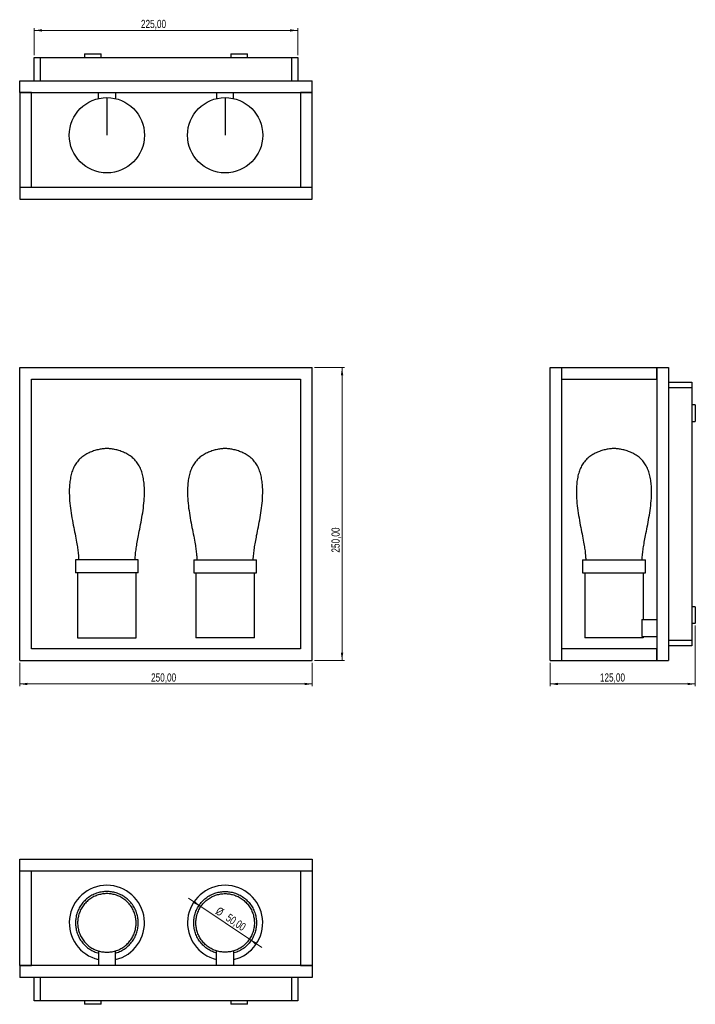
# Model space of a CAD drawing. Header units: millimetres. Extents: x 514 to 803, y 222 to 642.
import ezdxf

# ---------------------------------------------------------------- set-up
doc = ezdxf.new("R2010")
doc.units = ezdxf.units.MM
doc.header["$PDSIZE"] = -1
doc.styles.add('SLDTEXTSTYLE0', font='TXT', dxfattribs={"width": 0.75})
doc.dimstyles.new('SLDDIMSTYLE0', dxfattribs={"dimtxt": 3.5, "dimasz": 3.302, "dimexe": 0, "dimexo": 0.0625, "dimgap": 0.875, "dimtad": 1, "dimlfac": 2, "dimrnd": 1e-09, "dimzin": 12, "dimdsep": 46, "dimtxsty": 'SLDTEXTSTYLE0', "dimsah": 1, "dimcen": 0.09, "dimadec": 0, "dimazin": 3, "dimtfac": 1, "dimtofl": 0, "dimtmove": 0, "dimatfit": 3, "dimfxl": 0, "dimfrac": 2, "dimtolj": 1, "dimtzin": 12, "dimarcsym": 0})
doc.dimstyles.new('SLDDIMSTYLE1', dxfattribs={"dimtxt": 3.5, "dimasz": 3.302, "dimexe": 0, "dimexo": 0.0625, "dimgap": 0.875, "dimtad": 1, "dimlfac": 2, "dimrnd": 1e-09, "dimzin": 12, "dimdsep": 46, "dimtxsty": 'SLDTEXTSTYLE0', "dimsah": 1, "dimcen": 0, "dimadec": 0, "dimazin": 3, "dimtfac": 1, "dimtmove": 0, "dimatfit": 3, "dimfxl": 0, "dimfrac": 2, "dimtolj": 1, "dimtzin": 12, "dimarcsym": 0})

# ---------------------------------------------------------------- blocks, each defined once
blk = doc.blocks.new('_D')
at = {"color": 7, "linetype": 'Continuous', "lineweight": 0}
for p, q in [((514.25, 367.3), (514.25, 357.3)), ((639.25, 367.3), (639.25, 357.3)), ((514.25, 358.3), (639.25, 358.3))]:
    blk.add_line(p, q, dxfattribs=at)
at = {"color": 7, "linetype": 'Continuous', "lineweight": 18}
for points in [[(514.25, 358.3), (517.55, 357.79), (517.55, 358.81)], [(639.25, 358.3), (635.95, 358.81), (635.95, 357.79)]]:
    blk.add_solid(points, dxfattribs=at)
at = {"color": 7, "linetype": 'Continuous', "lineweight": 18, "insert": (570.36, 362.81), "char_height": 3.5, "attachment_point": 1, "style": 'SLDTEXTSTYLE0'}
blk.add_mtext('250,00', dxfattribs=at)
blk = doc.blocks.new('_D_1')
at = {"color": 7, "linetype": 'Continuous', "lineweight": 0}
for p, q in [((640.25, 493.41), (652.95, 493.41)), ((651.95, 493.41), (651.95, 368.3)), ((640.25, 368.3), (652.95, 368.3))]:
    blk.add_line(p, q, dxfattribs=at)
at = {"color": 7, "linetype": 'Continuous', "lineweight": 18}
for points in [[(651.95, 493.41), (651.44, 490.11), (652.45, 490.11)], [(651.95, 368.3), (652.45, 371.6), (651.44, 371.6)]]:
    blk.add_solid(points, dxfattribs=at)
at = {"color": 7, "linetype": 'Continuous', "lineweight": 18, "insert": (647.43, 414.37), "char_height": 3.5, "attachment_point": 1, "rotation": 90, "style": 'SLDTEXTSTYLE0'}
blk.add_mtext('250,00', dxfattribs=at)
blk = doc.blocks.new('_D_2')
at = {"color": 7, "linetype": 'Continuous', "lineweight": 0}
for p, q in [((802.85, 383.29), (802.85, 357.3)), ((740.85, 367.3), (740.85, 357.3)), ((802.85, 358.3), (740.85, 358.3))]:
    blk.add_line(p, q, dxfattribs=at)
at = {"color": 7, "linetype": 'Continuous', "lineweight": 18}
for points in [[(740.85, 358.3), (744.15, 357.79), (744.15, 358.81)], [(802.85, 358.3), (799.55, 358.81), (799.55, 357.79)]]:
    blk.add_solid(points, dxfattribs=at)
at = {"color": 7, "linetype": 'Continuous', "lineweight": 18, "insert": (762.08, 362.81), "char_height": 3.5, "attachment_point": 1, "style": 'SLDTEXTSTYLE0'}
blk.add_mtext('125,00', dxfattribs=at)
blk = doc.blocks.new('_D_3')
at = {"color": 7, "linetype": 'Continuous', "lineweight": 0}
for p, q in [((520.49, 626.79), (520.49, 638.29)), ((520.49, 637.29), (633, 637.29)), ((633, 626.79), (633, 638.29))]:
    blk.add_line(p, q, dxfattribs=at)
at = {"color": 7, "linetype": 'Continuous', "lineweight": 18}
for points in [[(520.49, 637.29), (523.79, 636.78), (523.79, 637.8)], [(633, 637.29), (629.69, 637.8), (629.69, 636.78)]]:
    blk.add_solid(points, dxfattribs=at)
at = {"color": 7, "linetype": 'Continuous', "lineweight": 18, "insert": (566.05, 641.8), "char_height": 3.5, "attachment_point": 1, "style": 'SLDTEXTSTYLE0'}
blk.add_mtext('225,00', dxfattribs=at)
blk = doc.blocks.new('_D_4')
at = {"color": 7, "linetype": 'Continuous', "lineweight": 0}
for p, q in [((591.62, 263.27), (586.34, 266.8)), ((612.38, 249.35), (591.62, 263.27)), ((612.38, 249.35), (617.65, 245.81))]:
    blk.add_line(p, q, dxfattribs=at)
at = {"color": 7, "linetype": 'Continuous', "lineweight": 18}
for points in [[(591.62, 263.27), (589.16, 265.53), (588.59, 264.68)], [(612.38, 249.35), (614.84, 247.09), (615.41, 247.93)]]:
    blk.add_solid(points, dxfattribs=at)
at = {"color": 7, "linetype": 'Continuous', "lineweight": 18, "char_height": 3.5, "attachment_point": 1, "rotation": 326.1611, "style": 'SLDTEXTSTYLE0'}
for s, insert in [('%%c', (599.56, 263.37)), ('50,00', (603.97, 260.48))]:
    blk.add_mtext(s, dxfattribs=dict(at, insert=insert))

msp = doc.modelspace()

# ---------------------------------------------------------------- linework, layer by layer
at = {"color": 7, "linetype": 'Continuous', "lineweight": 25}
for p, q in [((541.9977, 627.2905), (541.9977, 625.7905)), ((541.9977, 627.2905), (548.9977, 627.2905)), ((548.9977, 625.7905), (548.9977, 627.2905)), ((604.4977, 627.2905), (604.4977, 625.7905)), ((604.4977, 627.2905), (611.4977, 627.2905)), ((611.4977, 625.7905), (611.4977, 627.2905)), ((520.4913, 615.7905), (520.4913, 625.7905)), ((520.4913, 625.7905), (522.9913, 625.7905)), ((522.9913, 625.7905), (522.9913, 615.7905)), ((522.9913, 625.7905), (630.4959, 625.7905)), ((630.4959, 615.7905), (630.4959, 625.7905)), ((630.4959, 625.7905), (632.9959, 625.7905)), ((632.9959, 625.7905), (632.9959, 615.7905)), ((514.2477, 610.7905), (514.2477, 615.7905)), ((514.2477, 615.7905), (639.2477, 615.7905)), ((639.2477, 610.7905), (639.2477, 615.7905)), ((514.2477, 610.7905), (639.2477, 610.7905)), ((514.2477, 610.7905), (514.2477, 570.2905)), ((519.2477, 610.7905), (514.2477, 610.7905)), ((519.2477, 570.2905), (519.2477, 610.7905)), ((547.8727, 608.1348), (547.8727, 610.7905)), ((555.1227, 610.7905), (555.1227, 608.1674)), ((598.3727, 610.7905), (598.3727, 608.1348)), ((605.6227, 608.1674), (605.6227, 610.7905)), ((634.2477, 610.7905), (634.2477, 570.2905)), ((639.2477, 610.7905), (634.2477, 610.7905)), ((639.2477, 570.2905), (639.2477, 610.7905)), ((514.2477, 570.2905), (514.2477, 565.2905)), ((639.2477, 570.2905), (514.2477, 570.2905)), ((519.2477, 570.2905), (514.2477, 570.2905)), ((639.2477, 570.2905), (634.2477, 570.2905)), ((639.2477, 565.2905), (639.2477, 570.2905)), ((514.2477, 565.2905), (639.2477, 565.2905)), ((514.2477, 368.298), (514.2477, 493.413)), ((514.2477, 493.413), (639.2477, 493.413)), ((639.2477, 368.298), (639.2477, 493.413)), ((740.8498, 493.413), (745.8498, 493.413)), ((740.8498, 368.298), (740.8498, 493.413)), ((745.8498, 368.298), (745.8498, 493.413)), ((745.8498, 493.413), (786.3498, 493.413)), ((745.8498, 488.413), (745.8498, 493.413)), ((786.3498, 493.413), (786.3498, 368.298)), ((786.3498, 493.413), (791.3498, 493.413)), ((786.3498, 488.413), (786.3498, 493.413)), ((791.3498, 493.413), (791.3498, 368.298)), ((519.2477, 488.413), (634.2477, 488.413)), ((519.2477, 373.298), (519.2477, 488.413)), ((634.2477, 488.413), (634.2477, 373.298)), ((745.8498, 488.413), (786.3498, 488.413)), ((791.3498, 487.1655), (801.3498, 487.1655)), ((801.3498, 484.6655), (791.3498, 484.6655)), ((801.3498, 487.1655), (801.3498, 484.6655)), ((801.3498, 484.6655), (801.3498, 377.0337)), ((802.8498, 477.413), (801.3498, 477.413)), ((802.8498, 477.413), (802.8498, 470.413)), ((801.3498, 470.413), (802.8498, 470.413)), ((538.0977, 411.298), (538.0977, 405.798)), ((564.8977, 405.798), (564.8977, 411.298)), ((588.5977, 411.298), (588.5977, 405.798)), ((615.3977, 405.798), (615.3977, 411.298)), ((754.6998, 411.298), (754.6998, 405.798)), ((754.6998, 411.298), (781.4998, 411.298)), ((781.4998, 405.798), (781.4998, 411.298)), ((538.9977, 405.798), (538.9977, 378.048)), ((563.9977, 378.048), (563.9977, 405.798)), ((589.4977, 405.798), (589.4977, 378.048)), ((614.4977, 378.048), (614.4977, 405.798)), ((754.6998, 405.798), (781.4998, 405.798)), ((755.5998, 405.798), (755.5998, 378.048)), ((780.5998, 405.798), (780.5998, 385.798)), ((802.8498, 391.298), (801.3498, 391.298)), ((802.8498, 391.298), (802.8498, 384.298)), ((780.0626, 385.798), (786.3498, 385.798)), ((780.0626, 385.798), (780.0626, 378.548)), ((801.3498, 384.298), (802.8498, 384.298)), ((780.0626, 378.548), (786.3498, 378.548)), ((780.5998, 378.548), (780.5998, 378.048)), ((614.4977, 378.048), (589.4977, 378.048)), ((791.3498, 377.0337), (801.3498, 377.0337)), ((801.3498, 374.5337), (791.3498, 374.5337)), ((801.3498, 377.0337), (801.3498, 374.5337)), ((634.2477, 373.298), (519.2477, 373.298)), ((745.8498, 368.298), (745.8498, 373.298)), ((786.3498, 373.298), (745.8498, 373.298)), ((786.3498, 368.298), (786.3498, 373.298)), ((514.2477, 368.298), (639.2477, 368.298)), ((740.8498, 368.298), (745.8498, 368.298)), ((745.8498, 368.298), (786.3498, 368.298)), ((786.3498, 368.298), (791.3498, 368.298)), ((514.2477, 283.5565), (639.2477, 283.5565)), ((514.2477, 278.5565), (514.2477, 283.5565)), ((639.2477, 283.5565), (639.2477, 278.5565)), ((514.2477, 278.5565), (639.2477, 278.5565)), ((514.2477, 278.5565), (519.2477, 278.5565)), ((514.2477, 238.0565), (514.2477, 278.5565)), ((519.2477, 238.0565), (519.2477, 278.5565)), ((634.2477, 278.5565), (639.2477, 278.5565)), ((634.2477, 278.5565), (634.2477, 238.0565)), ((639.2477, 278.5565), (639.2477, 238.0565)), ((547.8727, 244.3436), (547.8727, 238.0565)), ((555.1227, 238.0565), (555.1227, 244.3436)), ((598.3727, 238.0565), (598.3727, 244.3436)), ((605.6227, 244.3436), (605.6227, 238.0565)), ((639.2477, 238.0565), (514.2477, 238.0565)), ((514.2477, 238.0565), (514.2477, 233.0565)), ((514.2477, 238.0565), (519.2477, 238.0565)), ((634.2477, 238.0565), (639.2477, 238.0565)), ((639.2477, 238.0565), (639.2477, 233.0565)), ((639.2477, 233.0565), (514.2477, 233.0565)), ((520.4913, 223.0565), (520.4913, 233.0565)), ((522.9913, 233.0565), (522.9913, 223.0565)), ((630.4959, 223.0565), (630.4959, 233.0565)), ((632.9959, 233.0565), (632.9959, 223.0565)), ((522.9913, 223.0565), (520.4913, 223.0565)), ((630.4959, 223.0565), (522.9913, 223.0565)), ((541.9977, 223.0565), (541.9977, 221.5565)), ((548.9977, 221.5565), (548.9977, 223.0565)), ((604.4977, 223.0565), (604.4977, 221.5565)), ((611.4977, 221.5565), (611.4977, 223.0565)), ((632.9959, 223.0565), (630.4959, 223.0565)), ((545.4977, 221.5565), (541.9977, 221.5565)), ((548.9977, 221.5565), (545.4977, 221.5565)), ((607.9977, 221.5565), (604.4977, 221.5565)), ((611.4977, 221.5565), (607.9977, 221.5565))]:
    msp.add_line(p, q, dxfattribs=at)
for centre in [(551.4977, 592.5405), (601.9977, 592.5405)]:
    msp.add_circle(centre, 16.0616, dxfattribs=at)
for centre in [(551.4977, 256.3065), (601.9977, 256.3065)]:
    msp.add_arc(centre, 16.0616, 283.062628, 256.91468, dxfattribs=at)
for points, knots in [([(551.4977, 608.599), (551.4977, 608.5858), (551.4977, 608.5594), (551.4977, 608.2914), (551.4977, 607.821), (551.4977, 607.1114), (551.4977, 606.1397), (551.4977, 604.8753), (551.4977, 603.3129), (551.4977, 601.5489), (551.4977, 599.6668), (551.4977, 597.7509), (551.4977, 595.8852), (551.4977, 594.1549), (551.4977, 593.052), (551.4977, 592.5405)], [0, 0, 0, 0, 0.09024406, 0.18076989, 0.26761278, 0.35061747, 0.43017259, 0.50739483, 0.58400212, 0.66065338, 0.73671638, 0.81076548, 0.88086037, 0.9447445, 1, 1, 1, 1]), ([(601.9977, 608.599), (601.9977, 608.5858), (601.9977, 608.5594), (601.9977, 608.2914), (601.9977, 607.821), (601.9977, 607.1114), (601.9977, 606.1397), (601.9977, 604.8753), (601.9977, 603.3129), (601.9977, 601.5489), (601.9977, 599.6668), (601.9977, 597.7509), (601.9977, 595.8852), (601.9977, 594.1549), (601.9977, 593.052), (601.9977, 592.5405)], [0, 0, 0, 0, 0.09024406, 0.18076989, 0.26761278, 0.35061747, 0.43017259, 0.50739483, 0.58400212, 0.66065338, 0.73671638, 0.81076548, 0.88086037, 0.9447445, 1, 1, 1, 1]), ([(563.5191, 411.298), (563.5192, 411.2999), (563.5546, 412.1263), (563.7101, 413.7731), (564.0118, 416.2794), (564.4417, 418.9089), (565.0257, 421.9453), (565.7356, 425.4333), (566.4778, 429.344), (567.112, 433.4118), (567.4796, 437.0599), (567.5866, 440.2051), (567.5124, 442.7996), (567.2506, 445.2975), (566.7777, 447.665), (566.0687, 449.8684), (565.0968, 451.8732), (563.8325, 453.6406), (562.2701, 455.1106), (560.5061, 456.304), (558.6241, 457.2444), (556.7081, 457.9502), (554.8424, 458.438), (553.1121, 458.7237), (551.4977, 458.8324), (549.8834, 458.7237), (548.153, 458.438), (546.2874, 457.9502), (544.3714, 457.2444), (542.4893, 456.304), (540.7254, 455.1106), (539.163, 453.6406), (537.8987, 451.8732), (536.9267, 449.8684), (536.2178, 447.665), (535.7449, 445.2975), (535.4831, 442.7996), (535.4088, 440.2051), (535.5167, 437.0345), (535.892, 433.337), (536.5424, 429.1999), (537.3004, 425.2298), (538.0524, 421.5389), (538.6507, 418.3824), (539.06, 415.6959), (539.3264, 413.4416), (539.4253, 411.9833), (539.4718, 411.298)], [0, 0, 0, 0, 0.0000513, 0.02172321, 0.04341236, 0.06635225, 0.09168122, 0.12462338, 0.15984165, 0.19622043, 0.23272418, 0.25606297, 0.27883431, 0.3008417, 0.32195373, 0.34213268, 0.36147302, 0.38024622, 0.39886993, 0.41750432, 0.4359957, 0.45399749, 0.47103799, 0.48656861, 0.50000156, 0.51343451, 0.52896514, 0.54600564, 0.56400743, 0.58249881, 0.6011332, 0.6197569, 0.6385301, 0.65787044, 0.67804939, 0.69916143, 0.72116882, 0.74394016, 0.76727895, 0.80444796, 0.8414687, 0.87724523, 0.91059769, 0.94040358, 0.96161358, 0.98196161, 1, 1, 1, 1]), ([(601.9977, 458.798), (601.4863, 458.7779), (600.3834, 458.7346), (598.653, 458.4346), (596.7874, 457.9512), (594.8714, 457.2442), (592.9893, 456.304), (591.2254, 455.1106), (589.663, 453.6406), (588.3987, 451.8732), (587.4267, 449.8684), (586.7178, 447.665), (586.2449, 445.2975), (585.9831, 442.7996), (585.9088, 440.2051), (586.0167, 437.0345), (586.392, 433.337), (587.0424, 429.1999), (587.8004, 425.2298), (588.5524, 421.5389), (589.1507, 418.3824), (589.56, 415.6959), (589.8264, 413.4416), (589.9253, 411.9833), (589.9718, 411.298)], [0, 0, 0, 0, 0.02686599, 0.05792733, 0.09200843, 0.12801213, 0.16499501, 0.20226391, 0.23951143, 0.27705795, 0.31573874, 0.35609677, 0.39832098, 0.44233589, 0.48787871, 0.53455645, 0.60889469, 0.6829364, 0.75448969, 0.82119483, 0.88080679, 0.92322691, 0.9639231, 1, 1, 1, 1]), ([(614.0191, 411.298), (614.0192, 411.2999), (614.0546, 412.1263), (614.2101, 413.7731), (614.5118, 416.2794), (614.9417, 418.9089), (615.5257, 421.9453), (616.2356, 425.4333), (616.9778, 429.344), (617.612, 433.4118), (617.9796, 437.0599), (618.0866, 440.2051), (618.0124, 442.7996), (617.7506, 445.2975), (617.2777, 447.665), (616.5687, 449.8684), (615.5968, 451.8732), (614.3325, 453.6406), (612.7701, 455.1106), (611.0061, 456.304), (609.1241, 457.2442), (607.2081, 457.9512), (605.3424, 458.4346), (603.6121, 458.7346), (602.5092, 458.7779), (601.9977, 458.798)], [0, 0, 0, 0, 0.00010259, 0.04344628, 0.08682445, 0.13270408, 0.18336186, 0.24924599, 0.3196823, 0.39243963, 0.4654469, 0.51212434, 0.55766688, 0.60168151, 0.64390546, 0.68426323, 0.72294378, 0.76049007, 0.79773736, 0.83500603, 0.87198867, 0.90799214, 0.94207303, 0.97313418, 1, 1, 1, 1]), ([(768.0998, 458.798), (767.5883, 458.7779), (766.4854, 458.7346), (764.7551, 458.4346), (762.8894, 457.9512), (760.9735, 457.2442), (759.0914, 456.304), (757.3274, 455.1106), (755.765, 453.6406), (754.5007, 451.8732), (753.5288, 449.8684), (752.8198, 447.665), (752.3469, 445.2975), (752.0852, 442.7996), (752.0109, 440.2051), (752.1188, 437.0345), (752.494, 433.337), (753.1444, 429.1999), (753.9025, 425.2298), (754.6545, 421.5389), (755.2527, 418.3824), (755.662, 415.6959), (755.9284, 413.4416), (756.0274, 411.9833), (756.0738, 411.298)], [0, 0, 0, 0, 0.02686599, 0.05792733, 0.09200843, 0.12801213, 0.16499501, 0.20226391, 0.23951143, 0.27705795, 0.31573874, 0.35609677, 0.39832098, 0.44233589, 0.48787871, 0.53455645, 0.60889469, 0.6829364, 0.75448969, 0.82119483, 0.88080679, 0.92322691, 0.9639231, 1, 1, 1, 1]), ([(780.1211, 411.298), (780.1212, 411.2999), (780.1566, 412.1263), (780.3121, 413.7731), (780.6138, 416.2794), (781.0437, 418.9089), (781.6277, 421.9453), (782.3376, 425.4333), (783.0798, 429.344), (783.7141, 433.4118), (784.0816, 437.0599), (784.1887, 440.2051), (784.1144, 442.7996), (783.8526, 445.2975), (783.3797, 447.665), (782.6708, 449.8684), (781.6989, 451.8732), (780.4346, 453.6406), (778.8722, 455.1106), (777.1082, 456.304), (775.2261, 457.2442), (773.3102, 457.9512), (771.4445, 458.4346), (769.7141, 458.7346), (768.6113, 458.7779), (768.0998, 458.798)], [0, 0, 0, 0, 0.00010259, 0.04344628, 0.08682445, 0.13270408, 0.18336186, 0.24924599, 0.3196823, 0.39243963, 0.4654469, 0.51212434, 0.55766688, 0.60168151, 0.64390546, 0.68426323, 0.72294378, 0.76049007, 0.79773736, 0.83500603, 0.87198867, 0.90799214, 0.94207303, 0.97313418, 1, 1, 1, 1]), ([(564.8977, 411.298), (564.8703, 411.298), (564.8141, 411.298), (564.3465, 411.298), (563.5673, 411.298), (562.4461, 411.298), (561.0163, 411.298), (559.3277, 411.298), (557.4534, 411.298), (555.4764, 411.298), (553.4793, 411.298), (551.4977, 411.298), (549.5162, 411.298), (547.5191, 411.298), (545.5421, 411.298), (543.6678, 411.298), (541.9792, 411.298), (540.5494, 411.298), (539.4282, 411.298), (538.649, 411.298), (538.1814, 411.298), (538.1252, 411.298), (538.0977, 411.298)], [0, 0, 0, 0, 0.04629942, 0.09493406, 0.14548028, 0.19738632, 0.25, 0.30261368, 0.35451972, 0.40506594, 0.45370058, 0.5, 0.54629942, 0.59493406, 0.64548028, 0.69738632, 0.75, 0.80261368, 0.85451972, 0.90506594, 0.95370058, 1, 1, 1, 1]), ([(588.5977, 411.298), (588.6252, 411.298), (588.6814, 411.298), (589.149, 411.298), (589.9282, 411.298), (591.0494, 411.298), (592.4792, 411.298), (594.1678, 411.298), (596.0421, 411.298), (598.0191, 411.298), (600.0162, 411.298), (601.9977, 411.298), (603.9793, 411.298), (605.9764, 411.298), (607.9534, 411.298), (609.8277, 411.298), (611.5163, 411.298), (612.9461, 411.298), (614.0673, 411.298), (614.8465, 411.298), (615.3141, 411.298), (615.3703, 411.298), (615.3977, 411.298)], [0, 0, 0, 0, 0.04629942, 0.09493406, 0.14548028, 0.19738632, 0.25, 0.30261368, 0.35451972, 0.40506594, 0.45370058, 0.5, 0.54629942, 0.59493406, 0.64548028, 0.69738632, 0.75, 0.80261368, 0.85451972, 0.90506594, 0.95370058, 1, 1, 1, 1]), ([(564.8977, 405.798), (564.8703, 405.798), (564.8141, 405.798), (564.3465, 405.798), (563.5673, 405.798), (562.4461, 405.798), (561.0163, 405.798), (559.3277, 405.798), (557.4534, 405.798), (555.4764, 405.798), (553.4793, 405.798), (551.4977, 405.798), (549.5162, 405.798), (547.5191, 405.798), (545.5421, 405.798), (543.6678, 405.798), (541.9792, 405.798), (540.5494, 405.798), (539.4282, 405.798), (538.649, 405.798), (538.1814, 405.798), (538.1252, 405.798), (538.0977, 405.798)], [0, 0, 0, 0, 0.04629942, 0.09493406, 0.14548028, 0.19738632, 0.25, 0.30261368, 0.35451972, 0.40506594, 0.45370058, 0.5, 0.54629942, 0.59493406, 0.64548028, 0.69738632, 0.75, 0.80261368, 0.85451972, 0.90506594, 0.95370058, 1, 1, 1, 1]), ([(588.5977, 405.798), (588.6252, 405.798), (588.6814, 405.798), (589.149, 405.798), (589.9282, 405.798), (591.0494, 405.798), (592.4792, 405.798), (594.1678, 405.798), (596.0421, 405.798), (598.0191, 405.798), (600.0162, 405.798), (601.9977, 405.798), (603.9793, 405.798), (605.9764, 405.798), (607.9534, 405.798), (609.8277, 405.798), (611.5163, 405.798), (612.9461, 405.798), (614.0673, 405.798), (614.8465, 405.798), (615.3141, 405.798), (615.3703, 405.798), (615.3977, 405.798)], [0, 0, 0, 0, 0.04629942, 0.09493406, 0.14548028, 0.19738632, 0.25, 0.30261368, 0.35451972, 0.40506594, 0.45370058, 0.5, 0.54629942, 0.59493406, 0.64548028, 0.69738632, 0.75, 0.80261368, 0.85451972, 0.90506594, 0.95370058, 1, 1, 1, 1]), ([(538.9977, 378.048), (539.0233, 378.048), (539.0758, 378.048), (539.5119, 378.048), (540.2389, 378.048), (541.2848, 378.048), (542.6185, 378.048), (544.1937, 378.048), (545.9421, 378.048), (547.7863, 378.048), (549.6493, 378.048), (551.4977, 378.048), (553.3462, 378.048), (555.2092, 378.048), (557.0534, 378.048), (558.8018, 378.048), (560.377, 378.048), (561.7107, 378.048), (562.7566, 378.048), (563.4835, 378.048), (563.9197, 378.048), (563.9722, 378.048), (563.9977, 378.048)], [0, 0, 0, 0, 0.04629942, 0.09493406, 0.14548028, 0.19738632, 0.25, 0.30261368, 0.35451972, 0.40506594, 0.45370058, 0.5, 0.54629942, 0.59493406, 0.64548028, 0.69738632, 0.75, 0.80261368, 0.85451972, 0.90506594, 0.95370058, 1, 1, 1, 1]), ([(780.5998, 378.048), (780.5742, 378.048), (780.5217, 378.048), (780.0856, 378.048), (779.3586, 378.048), (778.3128, 378.048), (776.979, 378.048), (775.4038, 378.048), (773.6554, 378.048), (771.8112, 378.048), (769.9482, 378.048), (768.0998, 378.048), (766.2513, 378.048), (764.3883, 378.048), (762.5441, 378.048), (760.7957, 378.048), (759.2205, 378.048), (757.8868, 378.048), (756.8409, 378.048), (756.114, 378.048), (755.6778, 378.048), (755.6253, 378.048), (755.5998, 378.048)], [0, 0, 0, 0, 0.046299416, 0.094934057, 0.145480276, 0.197386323, 0.25, 0.302613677, 0.354519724, 0.405065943, 0.453700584, 0.5, 0.546299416, 0.594934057, 0.645480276, 0.697386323, 0.75, 0.802613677, 0.854519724, 0.905065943, 0.953700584, 1, 1, 1, 1]), ([(555.1227, 243.4275), (555.227, 243.4501), (556.0242, 243.6223), (557.4487, 244.2572), (559.329, 245.3526), (561.0159, 246.7894), (562.4465, 248.4761), (563.5662, 250.3509), (564.3503, 252.3278), (564.8007, 254.325), (564.9451, 256.3065), (564.8007, 258.288), (564.3503, 260.2851), (563.5662, 262.2621), (562.4464, 264.1365), (561.0162, 265.825), (559.3277, 267.2551), (557.4534, 268.3749), (555.4764, 269.1591), (553.4793, 269.6095), (551.4977, 269.7538), (549.5162, 269.6095), (547.5191, 269.1591), (545.5421, 268.3749), (543.6678, 267.2551), (541.9793, 265.825), (540.5491, 264.1365), (539.4293, 262.2621), (538.6452, 260.2851), (538.1948, 258.288), (538.0504, 256.3065), (538.1948, 254.325), (538.6452, 252.3278), (539.4293, 250.3509), (540.549, 248.4761), (541.9796, 246.7894), (543.6665, 245.3526), (545.5468, 244.2572), (546.9713, 243.6223), (547.7685, 243.4501), (547.8727, 243.4275)], [0, 0, 0, 0, 0.00416763, 0.03185893, 0.06029519, 0.08911913, 0.11794307, 0.14637934, 0.17407064, 0.2007147, 0.22607942, 0.25144415, 0.27808821, 0.3057795, 0.33421577, 0.36303971, 0.39186365, 0.42029992, 0.44799122, 0.47463527, 0.5, 0.52536473, 0.55200878, 0.57970008, 0.60813635, 0.63696029, 0.66578423, 0.6942205, 0.72191179, 0.74855585, 0.77392058, 0.7992853, 0.82592936, 0.85362066, 0.88205693, 0.91088087, 0.93970481, 0.96814107, 0.99583237, 1, 1, 1, 1]), ([(598.3727, 243.4275), (598.2685, 243.4501), (597.4713, 243.6223), (596.0468, 244.2572), (594.1665, 245.3526), (592.4796, 246.7894), (591.049, 248.4761), (589.9293, 250.3509), (589.1452, 252.3278), (588.6948, 254.325), (588.5504, 256.3065), (588.6948, 258.288), (589.1452, 260.2851), (589.9293, 262.2621), (591.0491, 264.1365), (592.4793, 265.825), (594.1678, 267.2551), (596.0421, 268.3749), (598.0191, 269.1591), (600.0162, 269.6095), (601.9977, 269.7538), (603.9793, 269.6095), (605.9764, 269.1591), (607.9534, 268.3749), (609.8277, 267.2551), (611.5162, 265.825), (612.9464, 264.1365), (614.0662, 262.2621), (614.8503, 260.2851), (615.3007, 258.288), (615.4451, 256.3065), (615.3007, 254.325), (614.8503, 252.3278), (614.0662, 250.3509), (612.9465, 248.4761), (611.5159, 246.7894), (609.829, 245.3526), (607.9487, 244.2572), (606.5242, 243.6223), (605.727, 243.4501), (605.6227, 243.4275)], [0, 0, 0, 0, 0.00416763, 0.03185893, 0.06029519, 0.08911913, 0.11794307, 0.14637934, 0.17407064, 0.2007147, 0.22607942, 0.25144415, 0.27808821, 0.3057795, 0.33421577, 0.36303971, 0.39186365, 0.42029992, 0.44799122, 0.47463527, 0.5, 0.52536473, 0.55200878, 0.57970008, 0.60813635, 0.63696029, 0.66578423, 0.6942205, 0.72191179, 0.74855585, 0.77392058, 0.7992853, 0.82592936, 0.85362066, 0.88205693, 0.91088087, 0.93970481, 0.96814107, 0.99583237, 1, 1, 1, 1]), ([(551.4977, 243.8065), (550.8918, 243.8321), (549.6493, 243.8845), (547.7863, 244.3207), (545.9421, 245.0476), (544.1936, 246.0935), (542.6186, 247.4272), (541.2845, 249.0024), (540.2399, 250.7508), (539.5084, 252.5951), (539.0882, 254.4581), (538.9536, 256.3065), (539.0882, 258.1549), (539.5084, 260.0179), (540.2399, 261.8621), (541.2845, 263.6106), (542.6186, 265.1857), (544.1936, 266.5197), (545.9421, 267.5643), (547.7863, 268.2958), (549.6493, 268.716), (551.4977, 268.8506), (553.3462, 268.716), (555.2092, 268.2958), (557.0534, 267.5643), (558.8018, 266.5197), (560.3769, 265.1857), (561.711, 263.6106), (562.7556, 261.8621), (563.4871, 260.0179), (563.9073, 258.1549), (564.0419, 256.3065), (563.9073, 254.4581), (563.4871, 252.5951), (562.7556, 250.7508), (561.711, 249.0024), (560.3769, 247.4272), (558.8018, 246.0935), (557.0534, 245.0476), (555.2092, 244.3207), (553.3462, 243.8845), (552.1037, 243.8321), (551.4977, 243.8065)], [0, 0, 0, 0, 0.02314971, 0.04746703, 0.07274014, 0.09869316, 0.125, 0.15130684, 0.17725986, 0.20253297, 0.22685029, 0.25, 0.27314971, 0.29746703, 0.32274014, 0.34869316, 0.375, 0.40130684, 0.42725986, 0.45253297, 0.47685029, 0.5, 0.52314971, 0.54746703, 0.57274014, 0.59869316, 0.625, 0.65130684, 0.67725986, 0.70253297, 0.72685029, 0.75, 0.77314971, 0.79746703, 0.82274014, 0.84869316, 0.875, 0.90130684, 0.92725986, 0.95253297, 0.97685029, 1, 1, 1, 1]), ([(601.9977, 243.8065), (602.6037, 243.8321), (603.8462, 243.8845), (605.7092, 244.3207), (607.5534, 245.0476), (609.3018, 246.0935), (610.8769, 247.4272), (612.211, 249.0024), (613.2556, 250.7508), (613.9871, 252.5951), (614.4073, 254.4581), (614.5419, 256.3065), (614.4073, 258.1549), (613.9871, 260.0179), (613.2556, 261.8621), (612.211, 263.6106), (610.8769, 265.1857), (609.3018, 266.5197), (607.5534, 267.5643), (605.7092, 268.2958), (603.8462, 268.716), (601.9977, 268.8506), (600.1493, 268.716), (598.2863, 268.2958), (596.4421, 267.5643), (594.6936, 266.5197), (593.1186, 265.1857), (591.7845, 263.6106), (590.7399, 261.8621), (590.0084, 260.0179), (589.5882, 258.1549), (589.4536, 256.3065), (589.5882, 254.4581), (590.0084, 252.5951), (590.7399, 250.7508), (591.7845, 249.0024), (593.1186, 247.4272), (594.6936, 246.0935), (596.4421, 245.0476), (598.2863, 244.3207), (600.1493, 243.8845), (601.3918, 243.8321), (601.9977, 243.8065)], [0, 0, 0, 0, 0.02314971, 0.04746703, 0.07274014, 0.09869316, 0.125, 0.15130684, 0.17725986, 0.20253297, 0.22685029, 0.25, 0.27314971, 0.29746703, 0.32274014, 0.34869316, 0.375, 0.40130684, 0.42725986, 0.45253297, 0.47685029, 0.5, 0.52314971, 0.54746703, 0.57274014, 0.59869316, 0.625, 0.65130684, 0.67725986, 0.70253297, 0.72685029, 0.75, 0.77314971, 0.79746703, 0.82274014, 0.84869316, 0.875, 0.90130684, 0.92725986, 0.95253297, 0.97685029, 1, 1, 1, 1])]:
    msp.add_open_spline(points, degree=3, knots=knots, dxfattribs=at)
at = {"color": 7, "linetype": 'Continuous', "lineweight": 0}
msp.add_point((802.8496, 384.294), dxfattribs=at)

# ---------------------------------------------------------------- dimensions: what is measured, and where the dimension line sits
at = {"color": 7, "linetype": 'Continuous', "lineweight": 18}
for base, p1, p2, angle, picture, middle in [((632.9959, 637.2905), (520.4913, 625.7905), (632.9959, 625.7905), 0, '_D_3', (573.1645, 637.2905)), ((651.9454, 368.298), (639.2477, 493.413), (639.2477, 368.298), 90, '_D_1', (651.9454, 421.4781)), ((639.2477, 358.298), (514.2477, 368.298), (639.2477, 368.298), 0, '_D', (577.4735, 358.298))]:
    dim = msp.add_linear_dim(base=base, p1=p1, p2=p2, angle=angle, dimstyle='SLDDIMSTYLE0', dxfattribs=at)
    dim.commit()
    dim.dimension.update_dxf_attribs({"geometry": picture, "text_midpoint": middle, "dimtype": 160})
dim = msp.add_linear_dim(base=(740.8498, 358.298), p1=(802.8496, 384.294), p2=(740.8498, 368.298), dimstyle='SLDDIMSTYLE0', dxfattribs=at)
dim.commit()
dim.dimension.update_dxf_attribs({"geometry": '_D_2', "text_midpoint": (769.1881, 358.298), "dimtype": 160})
dim = msp.add_diameter_dim_2p(p1=(612.3803, 249.3457), p2=(591.6152, 263.2672), dimstyle='SLDDIMSTYLE1', dxfattribs=at)
dim.commit()
dim.dimension.update_dxf_attribs({"geometry": '_D_4', "text_midpoint": (604.0699, 254.9173), "dimtype": 163})

doc.saveas('drawing.dxf')
